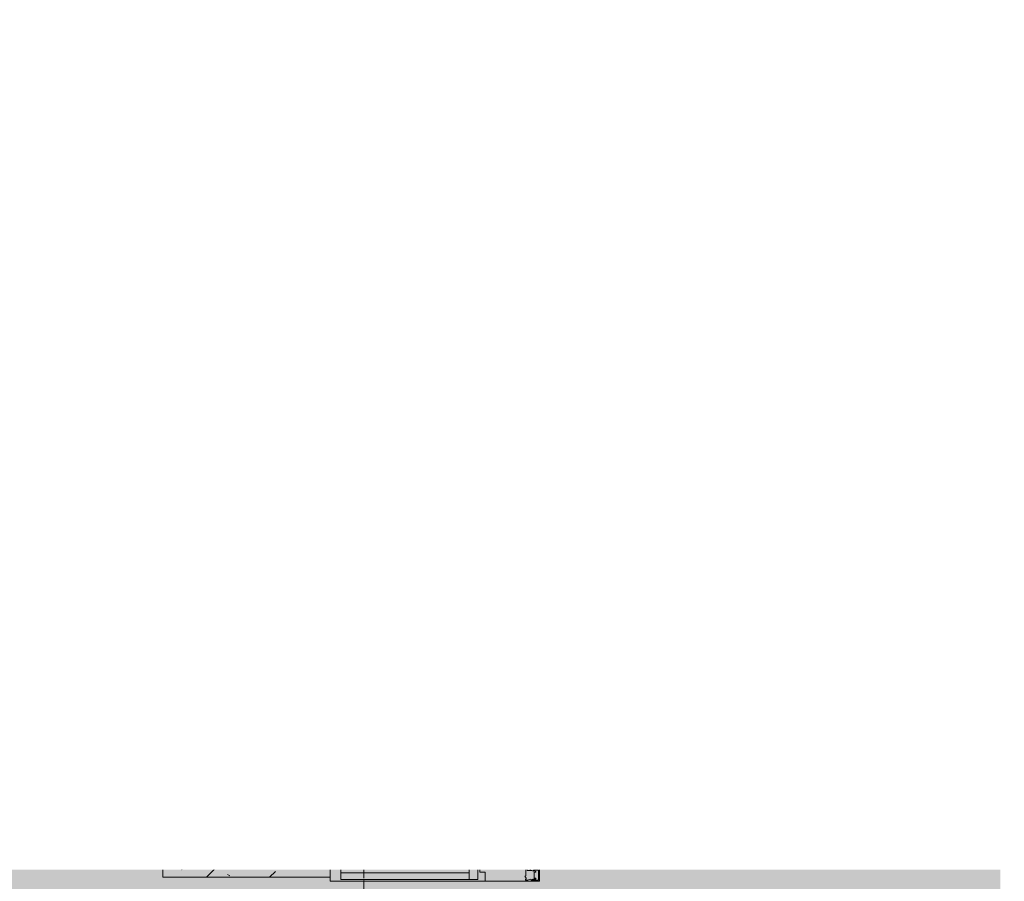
# Model space of a CAD drawing. Header units: millimetres. Extents: x -26894274 to 19789193, y -86687 to 22351.
# Tile 234 of 256: x 72707 to 73883, y -34334 to -33305. Entities that reach past the tile are written whole.
import ezdxf
from ezdxf import colors
from ezdxf.entities.mleader import LeaderData, LeaderLine
from ezdxf.math import Vec2, Vec3

# ---------------------------------------------------------------- set-up
doc = ezdxf.new("R2010")
doc.units = ezdxf.units.MM
doc.linetypes.add('-D1d1-15x02', pattern=[19, 15, -2, 0, -2])
doc.linetypes.add('DASHDOT', pattern=[25.4, 12.7, -6.35, 0, -6.35])
for name, color, linetype, lineweight in [('_0', 7, 'Continuous', 13), ('A-200-M_WALL', 7, 'Continuous', 5), ('A-200-M_WALL_PAT', 7, 'Continuous', 5), ('A-214-M_CURT_WALL', 7, 'Continuous', 5), ('A-280-M_COLUMN', 7, 'Continuous', 5), ('dim_light', 12, 'Continuous', 9), ('dim_pot', 183, 'Continuous', 9), ('nadpisi_v_tablice', 7, 'Continuous', 9), ('S-280-M_COLUMN', 7, 'Continuous', 5), ('Z-060-M_DETAIL', 7, 'Continuous', 5), ('Оси', 7, 'Continuous', 5)]:
    doc.layers.add(name, color=color, linetype=linetype, lineweight=lineweight)
doc.layers.add('dim_razv', color=7, linetype='DASHDOT', lineweight=9, true_color=0x285228)
doc.layers.add('pol', color=7, linetype='Continuous', lineweight=15, true_color=0x55666d)
doc.styles.add('fl_iso paper', font='isocpeur.ttf', dxfattribs={"width": 0.8, "oblique": 10})
doc.styles.add('In tre', font='isocpeur.ttf', dxfattribs={"width": 0.8, "oblique": 10})
pattern_1 = [(45, (0, 0), (-21.213203, 21.213203), []), (135, (0, 0), (-21.213203, -21.213203), [])]
pattern_2 = [(45, (0, 0), (-42.42641, 42.42641), []), (135, (0, 0), (-42.42641, -42.42641), [])]
pattern_3 = [(45, (36177.98, -48979.44), (-75.43415, 75.43415), [106.68, -17.78, 3.556, -17.78]), (45, (36177.98, -48904.05), (-75.43415, 75.43415), []), (50, (36177.98, -48979.44), (127.52922, -11.15758), [13.335, -146.685]), (355, (36177.98, -48979.44), (-24.66966, 133.74002), [10.668, -117.348]), (100.451, (36188.6, -48980.37), (102.85973, 122.58178), [11.333, -124.663]), (46.184, (36177.98, -48943.88), (189.75516, -29.43036), [20.002, -220.027]), (96.636, (36193.79, -48946.33), (166.1822, 173.1996), [17, -186.995]), (351.184, (36177.98, -48943.88), (166.1839, 173.1976), [16.002, -176.022]), (21, (36195.76, -48952.77), (106.13027, -71.58603), [13.335, -146.685]), (326, (36195.76, -48952.77), (43.26188, 128.93175), [10.668, -117.348]), (71.451, (36204.6, -48958.73), (149.39198, 57.34505), [11.333, -124.663]), (37.5, (36177.975, -48979.436), (2.16223, 59.18836), [3.353, -112.573, 3.353, -115.773, -117.792]), (37.5, (36177.975, -48979.436), (2.16223, 59.18836), [-235.052, 3.353, -114.44]), (7.5, (36177.975, -48979.436), (46.77386, 70.12615), [3.353, -64.567, 3.353, -109.906, -44.894]), (7.5, (36177.975, -48979.436), (46.77386, 70.12615), [-181.178, 3.353, -41.542]), (327.5, (36138.326, -48979.436), (94.91367, -4.010093), [3.353, -41.097, 3.353, -135.331, -184.023]), (327.5, (36138.326, -48979.436), (94.91367, -4.010093), [-183.134, 3.353, -180.67]), (317.5, (36120.55, -48979.44), (103.69057, 17.79882), [3.353, -54.432, 3.353, -88.748, -130.683]), (317.5, (36120.55, -48979.44), (103.69057, 17.79882), [-149.885, 3.353, -127.33])]

# ---------------------------------------------------------------- blocks, each defined once
blk = doc.blocks.new('_DOT')
at = {"color": 0, "linetype": 'ByBlock'}
blk.add_line((-0.5, 0), (-1, 0), dxfattribs=at)
at = {"color": 0, "linetype": 'ByBlock', "const_width": 0.5}
blk.add_lwpolyline([(-0.25, 0, 1), (0.25, 0, 1)], format="xyb", close=True, dxfattribs=at)
blk = doc.blocks.new('Quad Corner Mullion - Q_0_100_-50-3138895-50_AS_Plan_09')
at = {"layer": 'A-214-M_CURT_WALL', "lineweight": 9}
for p, q in [((-100, -100), (-100, 0)), ((-100, 0), (0, 0)), ((0, 0), (0, -100)), ((0, -100), (-100, -100))]:
    blk.add_line(p, q, dxfattribs=at)
blk = doc.blocks.new('Rectangular Mullion - 50Wx250H-2623690-50_AS_Plan_09')
at = {"layer": 'Z-060-M_DETAIL'}
for p, q in [((-25, 65.2), (-25, 250)), ((-25, 250), (0, 250)), ((25, 250), (0, 250)), ((25, 65.2), (25, 250)), ((-23, 237.3), (0, 237.3)), ((-23, 237.3), (-23, 73.6)), ((-14.9, 84), (-14.9, 237.3)), ((23, 237.3), (0, 237.3)), ((14.9, 84), (14.9, 237.3)), ((23, 237.3), (23, 73.6)), ((0, 84), (-23, 84)), ((0, 84), (23, 84)), ((-0.5, 73.6), (-23, 73.6)), ((-14, 71.3), (-14, 65.2)), ((-10, 71.3), (-14, 71.3)), ((-10, 53), (-10, 71.3)), ((0.5, 73.6), (23, 73.6)), ((10, 71.3), (14, 71.3)), ((10, 53), (10, 71.3)), ((14, 71.3), (14, 65.2)), ((-14, 65.2), (-25, 65.2)), ((-7, 65.2), (-5.9, 67.3)), ((-7, 65.2), (-7, 54.7)), ((-4.1, 67.3), (-5.9, 67.3)), ((-4.1, 67.3), (-2.9, 65.1)), ((-2.9, 65.1), (-2.9, 54.6)), ((4.1, 67.3), (2.9, 65.1)), ((2.9, 65.1), (2.9, 54.6)), ((4.1, 67.3), (5.9, 67.3)), ((7, 65.2), (5.9, 67.3)), ((7, 65.2), (7, 54.7)), ((14, 65.2), (25, 65.2)), ((-8.7, 53), (-10, 53)), ((-10, 53), (-10, 17)), ((-8.7, 53), (-7, 54.7)), ((-1.3, 53), (-2.9, 54.6)), ((0, 53), (-1.3, 53)), ((0, 53), (1.3, 53)), ((1.3, 53), (2.9, 54.6)), ((8.7, 53), (7, 54.7)), ((8.7, 53), (10, 53)), ((10, 53), (10, 17)), ((-8.5, 23), (-1.5, 30)), ((-1.5, 30), (0, 30)), ((1.5, 30), (0, 30)), ((8.5, 23), (1.5, 30)), ((-23.8, 14.6), (-25, 14.2)), ((-25, 0), (-25, 14.2)), ((-22.3, 17), (-23.8, 17)), ((-23.8, 17), (-23.8, 14.6)), ((-22.5, 10.6), (-23.8, 14.6)), ((-22.3, 17), (-22.3, 16)), ((-22.3, 16), (-21.3, 16)), ((-19, 17.6), (-21.3, 16)), ((-18.4, 16.6), (-19, 17.6)), ((-7.4, 16.6), (-18.4, 16.6)), ((-12.2, 9), (-12.2, 14.8)), ((-12.2, 14.8), (0, 14.8)), ((-10, 17), (-7.5, 17)), ((-8.5, 18.5), (-8.5, 23)), ((-7.5, 18.5), (-8.5, 18.5)), ((-7.5, 17), (-7.5, 18.5)), ((-7.4, 18), (-7.4, 16.6)), ((-2.6, 18), (-7.4, 18)), ((-2.6, 18), (-2.6, 16.8)), ((-2.6, 16.8), (0, 16.8)), ((2.6, 16.8), (0, 16.8)), ((0, 14.8), (0, 16.8)), ((0, 14.8), (0, 16.8)), ((12.2, 14.8), (0, 14.8)), ((2.6, 18), (2.6, 16.8)), ((2.6, 18), (7.4, 18)), ((7.4, 18), (7.4, 16.6)), ((7.4, 16.6), (18.4, 16.6)), ((7.5, 18.5), (8.5, 18.5)), ((7.5, 17), (7.5, 18.5)), ((10, 17), (7.5, 17)), ((8.5, 18.5), (8.5, 23)), ((12.2, 9), (12.2, 14.8)), ((18.4, 16.6), (19, 17.6)), ((19, 17.6), (21.3, 16)), ((22.3, 16), (21.3, 16)), ((22.3, 17), (22.3, 16)), ((22.3, 17), (23.8, 17)), ((22.5, 10.6), (23.8, 14.6)), ((23.8, 17), (23.8, 14.6)), ((23.8, 14.6), (25, 14.2)), ((25, 0), (25, 14.2)), ((-22.5, 10.6), (-23.7, 9.9)), ((-23.7, 1.3), (-23.7, 9.9)), ((-23.7, 1.3), (-11.8, 1.3)), ((-23.2, 10.2), (-22.5, 8)), ((-22.5, 8), (-22.5, 4.5)), ((-21.3, 4.5), (-22.5, 4.5)), ((-21.3, 4.5), (-21.3, 6.5)), ((-21.3, 6.5), (-14.2, 6.5)), ((-14.2, 6.5), (-14.2, 4.5)), ((-13.2, 4.5), (-14.2, 4.5)), ((-13.2, 4.5), (-12.2, 7.2)), ((-12.7, 7.6), (-11.3, 11.4)), ((-12.7, 7.6), (-11.8, 6.9)), ((-11.8, 1.3), (-11.8, 6.9)), ((-10.5, 11.2), (-11.3, 11.4)), ((-10.5, 1.5), (-10.5, 11.2)), ((-4.8, 1.5), (-10.5, 1.5)), ((0, 8), (-4.8, 8)), ((-4.8, 1.5), (-4.8, 8)), ((0, 0), (0, 8)), ((0, 8), (4.8, 8)), ((0, 0), (0, 8)), ((4.8, 1.5), (4.8, 8)), ((4.8, 1.5), (10.5, 1.5)), ((10.5, 11.2), (11.3, 11.4)), ((10.5, 1.5), (10.5, 11.2)), ((12.7, 7.6), (11.3, 11.4)), ((12.7, 7.6), (11.8, 6.9)), ((11.8, 1.3), (11.8, 6.9)), ((23.7, 1.3), (11.8, 1.3)), ((13.2, 4.5), (12.2, 7.2)), ((13.2, 4.5), (14.2, 4.5)), ((21.3, 6.5), (14.2, 6.5)), ((14.2, 6.5), (14.2, 4.5)), ((21.3, 4.5), (21.3, 6.5)), ((21.3, 4.5), (22.5, 4.5)), ((22.5, 10.6), (23.7, 9.9)), ((23.2, 10.2), (22.5, 8)), ((22.5, 8), (22.5, 4.5)), ((23.7, 1.3), (23.7, 9.9)), ((-25, 0), (0, 0)), ((25, 0), (0, 0))]:
    blk.add_line(p, q, dxfattribs=at)
for centre, start, end in [((-0.5, 73.1), 360, 90), ((0.5, 73.1), 90, 180)]:
    blk.add_arc(centre, 0.5, start, end, dxfattribs=at)
blk = doc.blocks.new('Rectangular Mullion - R_StandardFrame_50Wx250H-3812575-50_AS_Plan_09')
at = {"layer": 'A-214-M_CURT_WALL', "lineweight": 9}
for p, q in [((-50, -250), (-50, 0)), ((-50, 0), (0, 0)), ((0, 0), (0, -250)), ((0, -250), (-50, -250))]:
    blk.add_line(p, q, dxfattribs=at)
blk = doc.blocks.new('Rectangular Mullion - R_StandardFrame_50Wx250H-3138896-50_AS_Plan_09')
at = {"layer": 'A-214-M_CURT_WALL', "lineweight": 9}
for p, q in [((0, 0), (-50, 0)), ((-50, 0), (-50, -250)), ((0, -250), (0, 0)), ((-50, -250), (0, -250))]:
    blk.add_line(p, q, dxfattribs=at)
blk = doc.blocks.new('RST_AR_KMN_R22_B1_FCD_rvt-1-50_AS_Plan_09')
at = {"layer": 'A-200-M_WALL_PAT'}
h = blk.add_hatch(dxfattribs=at)
h.set_pattern_fill('FP_4', color=256, style=0, pattern_type=2)
h.set_pattern_definition(pattern_1)
h.paths.add_polyline_path([(37480, 14945), (37480, 15815), (37450, 15815), (37450, 14945)])
h = blk.add_hatch(dxfattribs=at)
h.set_pattern_fill('FP_5', color=256, style=0, pattern_type=2)
h.set_pattern_definition(pattern_2)
h.paths.add_polyline_path([(37480, 14775), (37600, 14775), (37600, 14795), (37620, 14795), (37620, 15815), (37480, 15815), (37480, 14915)])
h = blk.add_hatch(dxfattribs=at)
h.set_pattern_fill('FP_4', color=256, style=0, pattern_type=2)
h.set_pattern_definition(pattern_1)
h.paths.add_polyline_path([(36900, 11395), (36930, 11395), (36930, 11645), (36900, 11645)])
h.paths.add_polyline_path([(36930, 14695), (36930, 14945), (36900, 14945), (36900, 14695)])
h = blk.add_hatch(dxfattribs=at)
h.set_pattern_fill('FP_5', color=256, style=0, pattern_type=2)
h.set_pattern_definition(pattern_2)
h.paths.add_polyline_path([(37070, 11395), (37070, 11645), (36930, 11645), (36930, 11395)])
h.paths.add_polyline_path([(37070, 14695), (37070, 14945), (36930, 14945), (36930, 14695)])
h = blk.add_hatch(dxfattribs=at)
h.set_pattern_fill('FP_4', color=256, style=0, pattern_type=2)
h.set_pattern_definition(pattern_1)
h.paths.add_polyline_path([(37480, 14915), (37480, 14945), (37200, 14945), (37200, 14915)])
h = blk.add_hatch(dxfattribs=at)
h.set_pattern_fill('FP_5', color=256, style=0, pattern_type=2)
h.set_pattern_definition(pattern_2)
h.paths.add_polyline_path([(37480, 14775), (37480, 14915), (37200, 14915), (37200, 14775)])
at = {"layer": 'A-200-M_WALL_PAT', "true_color": 0xeff9fa}
blk.add_hatch(color=7, dxfattribs=at).paths.add_polyline_path([(37600, 14695), (37600, 14750), (37200, 14750), (37200, 14695)])
at = {"layer": 'A-200-M_WALL'}
for p, q in [((37450, 15815), (37450, 14945)), ((37695, 15815), (37695, 14795)), ((37700, 14795), (37700, 15815)), ((36900, 14945), (36900, 14695)), ((36930, 14945), (36900, 14945)), ((37070, 14945), (36930, 14945)), ((36930, 14695), (36930, 14945)), ((37070, 14695), (37070, 14945)), ((37450, 14945), (37200, 14945)), ((37200, 14945), (37200, 14915)), ((37200, 14915), (37200, 14775)), ((37480, 14915), (37200, 14915)), ((37600, 14775), (37600, 14795)), ((37620, 14795), (37695, 14795)), ((37695, 14795), (37700, 14795)), ((37600, 14775), (37480, 14775)), ((37480, 14775), (37600, 14775)), ((37200, 14750), (37200, 14695)), ((37600, 14695), (37600, 14750)), ((36900, 14695), (36930, 14695)), ((36930, 14695), (37070, 14695)), ((37200, 14695), (37600, 14695))]:
    blk.add_line(p, q, dxfattribs=at)
at = {"layer": 'A-200-M_WALL', "lineweight": 25}
for p, q in [((37480, 15815), (37480, 14945)), ((37620, 15815), (37620, 14795)), ((37480, 14915), (37480, 14945)), ((37480, 14945), (37480, 14915)), ((37600, 14795), (37620, 14795)), ((37200, 14775), (37200, 14750)), ((37480, 14775), (37200, 14775)), ((37600, 14750), (37600, 14775)), ((37600, 14750), (37200, 14750))]:
    blk.add_line(p, q, dxfattribs=at)
at = {"layer": 'A-280-M_COLUMN', "lineweight": 18}
for p, q in [((38114.9, 14700), (37700, 14700)), ((37700, 14700), (37700, 14695)), ((37700, 14695), (38114.9, 14695))]:
    blk.add_line(p, q, dxfattribs=at)
at = {"layer": 'A-214-M_CURT_WALL', "lineweight": 5}
blk.add_blockref('Rectangular Mullion - 50Wx250H-2623690-50_AS_Plan_09', (37175, 14695), dxfattribs=at)
for name, p, rotation in [('Rectangular Mullion - R_StandardFrame_50Wx250H-3138896-50_AS_Plan_09', (37150, 14695), 180), ('Rectangular Mullion - 50Wx250H-2623690-50_AS_Plan_09', (37150, 14670), 89.99999999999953)]:
    blk.add_blockref(name, p, dxfattribs=dict(at, rotation=rotation))
at = {"layer": 'A-214-M_CURT_WALL', "lineweight": 5, "extrusion": (0, 0, -1)}
for name, p, rotation in [('Quad Corner Mullion - Q_0_100_-50-3138895-50_AS_Plan_09', (-37700, 14695), 180), ('Rectangular Mullion - R_StandardFrame_50Wx250H-3812575-50_AS_Plan_09', (-37150, 14695), 90.0000000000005)]:
    blk.add_blockref(name, p, dxfattribs=dict(at, rotation=rotation))

msp = doc.modelspace()

# ---------------------------------------------------------------- hatches: boundary and pattern name
at = {"layer": '_0', "transparency": 33554534}
h = msp.add_hatch(color=252, dxfattribs=at)
h.dxf.hatch_style = 1
h.paths.add_polyline_path([(17837.9, -49734.4), (25204.6, -19284.4), (73878, -19284.4), (73878, -49734.4)])
h.paths.add_polyline_path([(28728, -40979.4), (28728, -37429.4), (30528, -37429.4), (30528, -30029.4), (28477.6, -30029.4), (28478, -28029.4), (29978, -28029.4), (29978, -27479.4), (32178, -27479.4), (32178, -28029.4), (44478, -28029.4), (44478, -27929.4), (45278, -27929.4), (45278, -27379.4), (47528, -27379.4), (47528, -27929.4), (53578, -27929.4), (53578, -27379.4), (55478, -27379.4), (55478, -27929.4), (64478, -27929.4), (64478, -26229.4), (67788, -26229.4), (67788, -28219.4), (66578, -28219.4), (66578, -30029.4), (62978, -30029.4), (62078, -30029.4), (58678, -30029.4), (58678, -38979.4), (61728, -38979.4), (62978, -38979.4), (66878, -38979.4), (66878, -41429.4), (64488, -41429.4), (64488, -41079.4), (59948, -41079.4), (59948, -41629.4), (57898, -41629.4), (57898, -41079.4), (47038, -41079.4), (47038, -41629.4), (44088, -41629.4), (44088, -40979.4)], flags=16)
at = {"layer": 'A-200-M_WALL_PAT'}
h = msp.add_hatch(dxfattribs=at)
h.set_pattern_fill('FP_2', color=256, style=0, pattern_type=2)
h.set_pattern_definition(pattern_3)
h.paths.add_polyline_path([(72728, -34029.4), (72728, -33829.4), (64828, -33829.4), (64828, -34029.4), (72376.1, -34029.4)])
h = msp.add_hatch(dxfattribs=at)
h.set_pattern_fill('FP_2', color=256, style=0, pattern_type=2)
h.set_pattern_definition(pattern_3)
h.paths.add_polyline_path([(73078, -34329.4), (73078, -34029.4), (72878, -34029.4), (72878, -34329.4)])
h = msp.add_hatch(dxfattribs=at)
h.set_pattern_fill('FP_2', color=256, style=0, pattern_type=2)
h.set_pattern_definition(pattern_3)
h.paths.add_polyline_path([(73078, -34329.4), (73078, -34029.4), (72878, -34029.4), (72878, -34329.4)])
at = {"layer": 'S-280-M_COLUMN'}
h = msp.add_hatch(dxfattribs=at)
h.set_pattern_fill('FP_1', color=256, style=0, pattern_type=2)
h.set_pattern_definition([(45, (36177.975, -48979.44), (-57.02463, 57.02463), []), (45, (36235, -48979.44), (-57.02463, 57.02463), [100.806, -20.161, 3.353, -16.808])])
h.paths.add_polyline_path([(73628, -34029.4), (73628, -33179.4), (72728, -33179.4), (72728, -34029.4)])

# ---------------------------------------------------------------- linework, layer by layer
at = {"layer": 'A-200-M_WALL', "lineweight": 9}
for p, q in [((72728, -33829.4), (69253, -33829.4)), ((69253, -34029.4), (72728, -34029.4)), ((72878, -34029.4), (72878, -34329.4)), ((73078, -34029.4), (72878, -34029.4)), ((73078, -34329.4), (73078, -34029.4)), ((72878, -34329.4), (73078, -34329.4))]:
    msp.add_line(p, q, dxfattribs=at)
at = {"layer": 'A-200-M_WALL'}
msp.add_line((72728, -34029.4), (72728, -33829.4), dxfattribs=at)
at = {"layer": 'S-280-M_COLUMN', "lineweight": 25}
for p, q in [((72728, -33179.4), (72728, -33829.4)), ((73628, -34029.4), (73628, -33179.4)), ((72728, -34029.4), (73628, -34029.4))]:
    msp.add_line(p, q, dxfattribs=at)
at = {"layer": 'S-280-M_COLUMN'}
msp.add_line((72728, -33829.4), (72728, -34029.4), dxfattribs=at)
at = {"layer": 'Оси', "linetype": '-D1d1-15x02'}
msp.add_line((73118, -51768.8), (73118, -18492.1), dxfattribs=at)

# ---------------------------------------------------------------- block references
at = {"lineweight": 5}
msp.add_blockref('RST_AR_KMN_R22_B1_FCD_rvt-1-50_AS_Plan_09', (36178, -48979.4), dxfattribs=at)

# ---------------------------------------------------------------- texts
at = {"layer": 'nadpisi_v_tablice', "lineweight": 18, "insert": (-2642.1, -20201.7), "char_height": 10000, "width": 9720.362, "attachment_point": 1, "style": 'fl_iso paper'}
msp.add_mtext('\\pi1978.5;{\\C1;9 \\P\\pi-2689.2;эт.}', dxfattribs=at)

# ---------------------------------------------------------------- next in the draw order: leaders
at = {"layer": 'dim_light'}
ml = msp.add_multileader_mtext('Standard', dxfattribs=at)
ml.set_content('\\pxsm1,ql;Контурная подсветка потолка светодиодной лентой', color=256, style='fl_iso paper')
ml.set_leader_properties(lineweight=5)
ml.set_arrow_properties(name='DOT')
ml.build(insert=Vec2(0, 0))
ml.multileader.update_dxf_attribs({"has_dogleg": 0, "text_left_attachment_type": 6, "text_right_attachment_type": 6, "dogleg_length": 0.75, "arrow_head_size": 60, "scale": 40})
ctx = ml.context
ctx.base_point, ctx.scale, ctx.char_height, ctx.arrow_head_size, ctx.landing_gap_size, ctx.plane_origin = Vec3(59256.9, -33734.7), 40, 250, 60, 80, Vec3(61314.1, -26554.8)
ctx.left_attachment, ctx.right_attachment = 6, 6
notes = []
notes.append((ctx, [(1, (1, 1, 0), (59226.9, -33734.7), (1, 0), 30, [(0, [(55878, -34519.2)], 0, [])])]))
ctx.mtext.insert, ctx.mtext.width, ctx.mtext.defined_height, ctx.mtext.line_spacing_factor, ctx.mtext.flow_direction = Vec3(59336.9, -33434.7), 4067.72, 979.1, 0.7, 5
ctx.mtext.has_bg_fill, ctx.mtext.bg_color, ctx.mtext.bg_scale_factor, ctx.mtext.bg_transparency, ctx.mtext.use_window_bg_color = 1, -1027028792, 1.5, 0, 1
for ctx, leaders in notes:
    for number, flags, end, landing, length, lines in leaders:
        leader = LeaderData()
        leader.index, (leader.has_last_leader_line, leader.has_dogleg_vector, leader.attachment_direction) = number, flags
        leader.last_leader_point, leader.dogleg_vector, leader.dogleg_length = Vec3(end), Vec3(landing), length
        for number, points, colour, breaks in lines:
            line = LeaderLine()
            line.index, line.vertices, line.color, line.breaks = number, Vec3.list(points), colors.encode_raw_color(colour), breaks
            leader.lines.append(line)
        ctx.leaders.append(leader)

# ---------------------------------------------------------------- next in the draw order: leaders
at = {"layer": 'pol', "color": 1, "linetype": 'ByBlock', "true_color": 0xff0000}
ml = msp.add_multileader_mtext('Standard', dxfattribs=at)
ml.set_content('Лоток щелевой\\Pводоотводный в полу, модульный. Лщ-1', color=(255, 0, 0), style='In tre')
ml.set_leader_properties()
ml.build(insert=Vec2(0, 0))
ml.multileader.update_dxf_attribs({"text_left_attachment_type": 6, "text_right_attachment_type": 6, "dogleg_length": 1, "arrow_head_size": 0, "scale": 50})
ctx = ml.context
ctx.base_point, ctx.scale, ctx.char_height, ctx.arrow_head_size, ctx.landing_gap_size, ctx.plane_origin = Vec3(44962.2, -33947), 50, 200, 0, 4.5, Vec3(50883.5, -29201.2)
ctx.left_attachment, ctx.right_attachment = 6, 6
notes = []
notes.append((ctx, [(0, (1, 1, 0), (47228, -33947), (-1, 0), 50, [(1, [(49508, -37354.4)], 0, [])])]))
ctx.mtext.insert, ctx.mtext.width, ctx.mtext.defined_height, ctx.mtext.flow_direction = Vec3(44966.7, -33687), 2329.345, 696.6, 5
ctx.mtext.has_bg_fill, ctx.mtext.bg_color, ctx.mtext.bg_scale_factor, ctx.mtext.bg_transparency, ctx.mtext.use_window_bg_color = 1, -1027028792, 1.5, 0, 1
for ctx, leaders in notes:
    for number, flags, end, landing, length, lines in leaders:
        leader = LeaderData()
        leader.index, (leader.has_last_leader_line, leader.has_dogleg_vector, leader.attachment_direction) = number, flags
        leader.last_leader_point, leader.dogleg_vector, leader.dogleg_length = Vec3(end), Vec3(landing), length
        for number, points, colour, breaks in lines:
            line = LeaderLine()
            line.index, line.vertices, line.color, line.breaks = number, Vec3.list(points), colors.encode_raw_color(colour), breaks
            leader.lines.append(line)
        ctx.leaders.append(leader)

# ---------------------------------------------------------------- next in the draw order: leaders
at = {"layer": 'dim_pot', "color": 0, "linetype": 'ByBlock'}
ml = msp.add_multileader_mtext('Standard', dxfattribs=at)
ml.set_content('Лючок 400х400 для обслуживания запотолочных пожарных извещателей, расположение уточнить по месту', style='In tre')
ml.set_leader_properties()
ml.build(insert=Vec2(0, 0))
ml.multileader.update_dxf_attribs({"text_left_attachment_type": 6, "text_right_attachment_type": 6, "dogleg_length": 1, "arrow_head_size": 0, "scale": 50})
ctx = ml.context
ctx.base_point, ctx.scale, ctx.char_height, ctx.arrow_head_size, ctx.landing_gap_size, ctx.plane_origin = Vec3(59333.8, -34272.7), 50, 200, 0, 4.5, Vec3(66193.6, -29209.3)
ctx.left_attachment, ctx.right_attachment = 6, 6
notes = []
notes.append((ctx, [(1, (1, 1, 0), (59283.8, -34272.7), (1, 0), 50, [(0, [(55028, -37279.4), (55028, -31929.4)], 0, [])])]))
ctx.mtext.insert, ctx.mtext.width, ctx.mtext.defined_height, ctx.mtext.flow_direction = Vec3(59338.3, -34012.7), 3669.399, 696.6, 5
ctx.mtext.has_bg_fill, ctx.mtext.bg_color, ctx.mtext.bg_scale_factor, ctx.mtext.bg_transparency, ctx.mtext.use_window_bg_color = 1, -1027028792, 1.5, 0, 1
for ctx, leaders in notes:
    for number, flags, end, landing, length, lines in leaders:
        leader = LeaderData()
        leader.index, (leader.has_last_leader_line, leader.has_dogleg_vector, leader.attachment_direction) = number, flags
        leader.last_leader_point, leader.dogleg_vector, leader.dogleg_length = Vec3(end), Vec3(landing), length
        for number, points, colour, breaks in lines:
            line = LeaderLine()
            line.index, line.vertices, line.color, line.breaks = number, Vec3.list(points), colors.encode_raw_color(colour), breaks
            leader.lines.append(line)
        ctx.leaders.append(leader)

# ---------------------------------------------------------------- next in the draw order: leaders
at = {"layer": 'dim_razv', "color": 0, "linetype": 'ByBlock'}
ml = msp.add_multileader_mtext('Standard', dxfattribs=at)
ml.set_content('Плитка керамогранитная, настенная', style='In tre')
ml.set_leader_properties()
ml.build(insert=Vec2(0, 0))
ml.multileader.update_dxf_attribs({"text_left_attachment_type": 6, "text_right_attachment_type": 6, "dogleg_length": 1, "arrow_head_size": 0, "scale": 50})
ctx = ml.context
ctx.base_point, ctx.scale, ctx.char_height, ctx.arrow_head_size, ctx.landing_gap_size, ctx.plane_origin = Vec3(44705.6, -33880.6), 50, 200, 0, 4.5, Vec3(45718.4, -33948.9)
ctx.left_attachment, ctx.right_attachment = 6, 6
notes = []
notes.append((ctx, [(0, (1, 1, 0), (47435.4, -33880.6), (-1, 0), 50, [(1, [(47759.3, -35329.4)], 0, [])])]))
ctx.mtext.insert, ctx.mtext.width, ctx.mtext.defined_height, ctx.mtext.flow_direction = Vec3(44710.1, -33640.6), 3092.716, 696.6, 5
ctx.mtext.has_bg_fill, ctx.mtext.bg_color, ctx.mtext.bg_scale_factor, ctx.mtext.bg_transparency, ctx.mtext.use_window_bg_color = 1, -1027028792, 1.5, 0, 1
for ctx, leaders in notes:
    for number, flags, end, landing, length, lines in leaders:
        leader = LeaderData()
        leader.index, (leader.has_last_leader_line, leader.has_dogleg_vector, leader.attachment_direction) = number, flags
        leader.last_leader_point, leader.dogleg_vector, leader.dogleg_length = Vec3(end), Vec3(landing), length
        for number, points, colour, breaks in lines:
            line = LeaderLine()
            line.index, line.vertices, line.color, line.breaks = number, Vec3.list(points), colors.encode_raw_color(colour), breaks
            leader.lines.append(line)
        ctx.leaders.append(leader)

# ---------------------------------------------------------------- next in the draw order: leaders
at = {"layer": 'dim_pot', "color": 0, "linetype": 'ByBlock'}
ml = msp.add_multileader_mtext('Standard', dxfattribs=at)
ml.set_content('ГКЛ короб по металлическому каркасу от отм. +2.500 до перекрытия', style='In tre')
ml.set_leader_properties()
ml.build(insert=Vec2(0, 0))
ml.multileader.update_dxf_attribs({"text_left_attachment_type": 6, "text_right_attachment_type": 6, "dogleg_length": 1, "arrow_head_size": 0, "scale": 50})
ctx = ml.context
ctx.base_point, ctx.scale, ctx.char_height, ctx.arrow_head_size, ctx.landing_gap_size, ctx.plane_origin = Vec3(33492.8, -32067.1), 50, 200, 0, 4.5, Vec3(40352.6, -27227.2)
ctx.left_attachment, ctx.right_attachment = 6, 6
notes = []
notes.append((ctx, [(1, (1, 1, 0), (33491.8, -32067.1), (1, 0), 1, [(0, [(37733, -30849.4), (38768, -34429.4)], 0, []), (2, [(31603, -30849.4)], 0, [])])]))
ctx.mtext.insert, ctx.mtext.width, ctx.mtext.defined_height, ctx.mtext.flow_direction = Vec3(33497.3, -31807.1), 2494.153, 696.6, 5
ctx.mtext.has_bg_fill, ctx.mtext.bg_color, ctx.mtext.bg_scale_factor, ctx.mtext.bg_transparency, ctx.mtext.use_window_bg_color = 1, -1027028792, 1.5, 0, 1
for ctx, leaders in notes:
    for number, flags, end, landing, length, lines in leaders:
        leader = LeaderData()
        leader.index, (leader.has_last_leader_line, leader.has_dogleg_vector, leader.attachment_direction) = number, flags
        leader.last_leader_point, leader.dogleg_vector, leader.dogleg_length = Vec3(end), Vec3(landing), length
        for number, points, colour, breaks in lines:
            line = LeaderLine()
            line.index, line.vertices, line.color, line.breaks = number, Vec3.list(points), colors.encode_raw_color(colour), breaks
            leader.lines.append(line)
        ctx.leaders.append(leader)

# ---------------------------------------------------------------- next in the draw order: leaders
at = {"layer": 'dim_razv', "color": 0, "linetype": 'ByBlock'}
ml = msp.add_multileader_mtext('Standard', dxfattribs=at)
ml.set_content('Плитка керамогранитная, настенная', style='In tre')
ml.set_leader_properties()
ml.build(insert=Vec2(0, 0))
ml.multileader.update_dxf_attribs({"text_left_attachment_type": 6, "text_right_attachment_type": 6, "dogleg_length": 1, "arrow_head_size": 0, "scale": 50})
ctx = ml.context
ctx.base_point, ctx.scale, ctx.char_height, ctx.arrow_head_size, ctx.landing_gap_size, ctx.plane_origin = Vec3(26333, -33595.3), 50, 200, 0, 4.5, Vec3(28041.7, -33766.1)
ctx.left_attachment, ctx.right_attachment = 6, 6
notes = []
notes.append((ctx, [(0, (1, 1, 0), (29062.8, -33595.3), (-1, 0), 50, [(1, [(30828, -35339.4)], 0, [])])]))
ctx.mtext.insert, ctx.mtext.width, ctx.mtext.defined_height, ctx.mtext.flow_direction = Vec3(26337.5, -33355.3), 3092.716, 696.6, 5
ctx.mtext.has_bg_fill, ctx.mtext.bg_color, ctx.mtext.bg_scale_factor, ctx.mtext.bg_transparency, ctx.mtext.use_window_bg_color = 1, -1027028792, 1.5, 0, 1
for ctx, leaders in notes:
    for number, flags, end, landing, length, lines in leaders:
        leader = LeaderData()
        leader.index, (leader.has_last_leader_line, leader.has_dogleg_vector, leader.attachment_direction) = number, flags
        leader.last_leader_point, leader.dogleg_vector, leader.dogleg_length = Vec3(end), Vec3(landing), length
        for number, points, colour, breaks in lines:
            line = LeaderLine()
            line.index, line.vertices, line.color, line.breaks = number, Vec3.list(points), colors.encode_raw_color(colour), breaks
            leader.lines.append(line)
        ctx.leaders.append(leader)

# ---------------------------------------------------------------- next in the draw order: leaders
ml = msp.add_multileader_mtext('Standard', dxfattribs=at)
ml.set_content('Вертикально расположенная бегущая строка (время/дата/t%%D/этаж)', style='In tre')
ml.set_leader_properties()
ml.build(insert=Vec2(0, 0))
ml.multileader.update_dxf_attribs({"text_left_attachment_type": 6, "text_right_attachment_type": 6, "dogleg_length": 1, "arrow_head_size": 0, "scale": 50})
ctx = ml.context
ctx.base_point, ctx.scale, ctx.char_height, ctx.arrow_head_size, ctx.landing_gap_size, ctx.plane_origin = Vec3(57655.3, -36297.1), 50, 200, 0, 4.5, Vec3(68633.8, -31163.8)
ctx.left_attachment, ctx.right_attachment = 6, 6
notes = []
notes.append((ctx, [(1, (1, 1, 0), (57605.3, -36297.1), (1, 0), 50, [(1, [(55928, -33979.4)], 0, [])])]))
ctx.mtext.insert, ctx.mtext.width, ctx.mtext.defined_height, ctx.mtext.flow_direction = Vec3(57659.8, -36037.1), 3092.716, 696.6, 5
ctx.mtext.has_bg_fill, ctx.mtext.bg_color, ctx.mtext.bg_scale_factor, ctx.mtext.bg_transparency, ctx.mtext.use_window_bg_color = 1, -1027028792, 1.5, 0, 1
for ctx, leaders in notes:
    for number, flags, end, landing, length, lines in leaders:
        leader = LeaderData()
        leader.index, (leader.has_last_leader_line, leader.has_dogleg_vector, leader.attachment_direction) = number, flags
        leader.last_leader_point, leader.dogleg_vector, leader.dogleg_length = Vec3(end), Vec3(landing), length
        for number, points, colour, breaks in lines:
            line = LeaderLine()
            line.index, line.vertices, line.color, line.breaks = number, Vec3.list(points), colors.encode_raw_color(colour), breaks
            leader.lines.append(line)
        ctx.leaders.append(leader)

doc.saveas('drawing.dxf')
